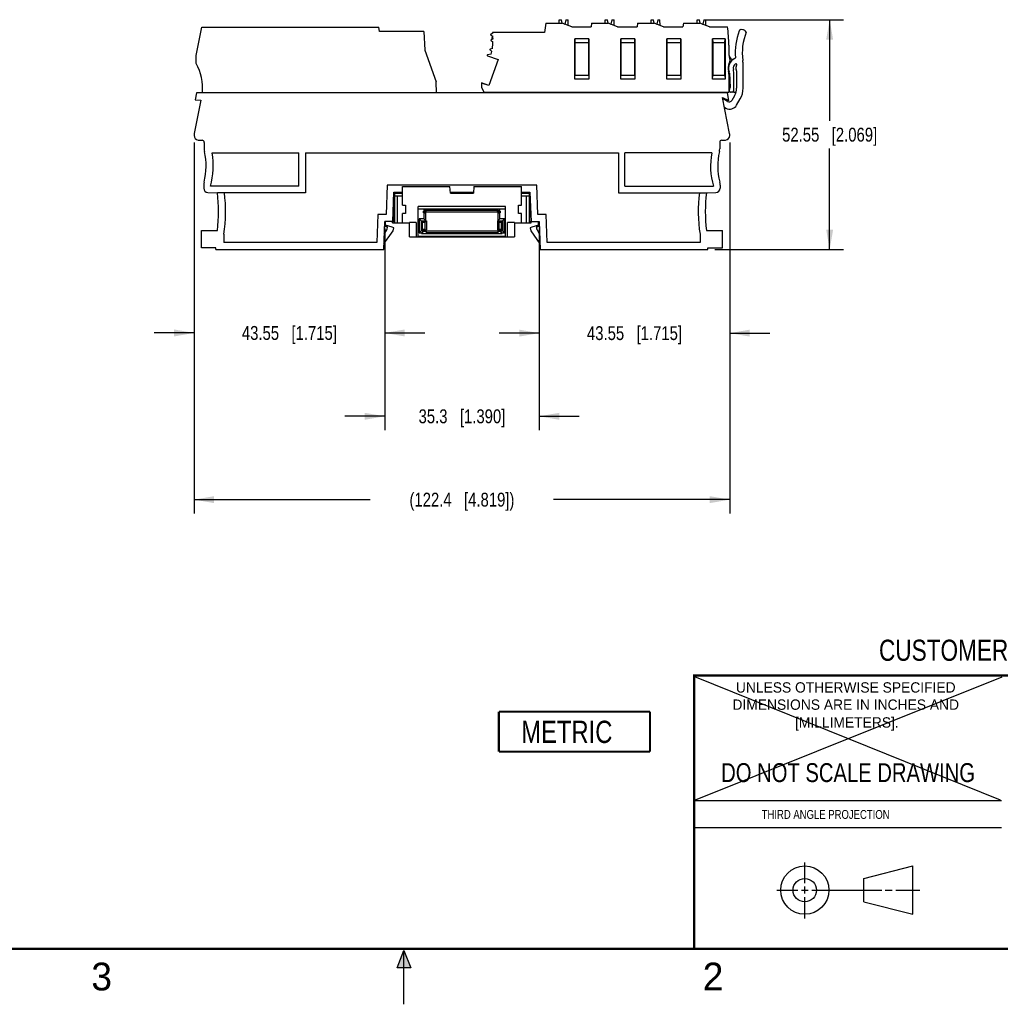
# Model space of a CAD drawing. Header units: inches. Extents: x 0 to 22, y 0 to 17.
# Tile 10 of 23: x 7.5 to 16.4, y 0 to 8.9. Entities that reach past the tile are written whole.
import ezdxf

# ---------------------------------------------------------------- set-up
doc = ezdxf.new("R2010")
doc.units = ezdxf.units.IN
doc.header["$LTSCALE"] = 1.21
doc.header["$MEASUREMENT"] = 0
doc.layers.get('0').update_dxf_attribs({"linetype": 'CONTINUOUS'})
doc.layers.add('DETAIL', color=7, linetype='CONTINUOUS')
doc.layers.add('DIMENSIONS', color=7, linetype='CONTINUOUS')
doc.styles.get("Standard").update_dxf_attribs({"font": 'txt', "width": 0.8})
doc.styles.add('TEXTSTYLE_2', font='txt')
doc.dimstyles.new('DIMSTYLE_1', dxfattribs={"dimtxt": 0.125, "dimasz": 0.18, "dimexe": 0.125, "dimexo": 0.0625, "dimgap": 0.0625, "dimtad": 0, "dimtih": 1, "dimtoh": 1, "dimdsep": 46, "dimtxsty": 'STANDARD', "dimblk": '_FILLED', "dimblk1": '_FILLED', "dimblk2": '_FILLED', "dimcen": 0.09, "dimadec": 0, "dimazin": 0, "dimtp": 0.01, "dimtm": 0.01, "dimtfac": 1, "dimtofl": 0, "dimtmove": 0, "dimatfit": 3, "dimldrblk": '_FILLED', "dimfxl": 1, "dimtolj": 1, "dimarcsym": 0})

# ---------------------------------------------------------------- blocks, each defined once
blk = doc.blocks.new('_FILLED')
at = {"color": 0, "linetype": 'BYBLOCK'}
blk.add_solid([(0, 0), (-1, 0.174), (-1, -0.174)], dxfattribs=at)
blk = doc.blocks.new('*D1')
at = {"layer": 'DIMENSIONS', "color": 2, "linetype": 'CONTINUOUS'}
for p, q in [((13.7199, 8.8601), (14.9545, 8.8601)), ((14.8295, 8.8601), (14.8295, 7.9506)), ((14.8295, 6.7912), (14.8295, 7.7006)), ((13.7967, 6.7912), (14.9545, 6.7912))]:
    blk.add_line(p, q, dxfattribs=at)
at = {"layer": 'DIMENSIONS', "color": 2, "linetype": 'CONTINUOUS', "xscale": 0.18, "yscale": 0.18, "zscale": 0.18}
for p, rotation in [((14.8295, 8.8601), 89.9999999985), ((14.8295, 6.7912), 270)]:
    blk.add_blockref('_FILLED', p, dxfattribs=dict(at, rotation=rotation))
at = {"layer": 'DIMENSIONS', "color": 2, "linetype": 'CONTINUOUS', "insert": (14.8295, 7.8881), "char_height": 0.125, "width": 1.325, "attachment_point": 2, "line_spacing_factor": 0.9}
blk.add_mtext('52.55{\\Ftxt.shx;\\W1.000000;\\H0.125000; }[2.069]', dxfattribs=at)
blk = doc.blocks.new('*D2')
at = {"layer": 'DIMENSIONS', "color": 2, "linetype": 'CONTINUOUS'}
for p, q in [((9.1121, 7.7542), (9.1121, 4.4162)), ((13.931, 7.7542), (13.931, 4.4162)), ((9.1121, 4.5412), (10.6966, 4.5412)), ((13.931, 4.5412), (12.3466, 4.5412))]:
    blk.add_line(p, q, dxfattribs=at)
at = {"layer": 'DIMENSIONS', "color": 2, "linetype": 'CONTINUOUS', "xscale": 0.18, "yscale": 0.18, "zscale": 0.18}
for p, rotation in [((9.1121, 4.5412), 180), ((13.931, 4.5412), 1e-10)]:
    blk.add_blockref('_FILLED', p, dxfattribs=dict(at, rotation=rotation))
at = {"layer": 'DIMENSIONS', "color": 2, "linetype": 'CONTINUOUS', "insert": (11.5216, 4.6037), "char_height": 0.125, "width": 1.525, "attachment_point": 2, "line_spacing_factor": 0.9}
blk.add_mtext('(122.4{\\Ftxt.shx;\\W1.000000;\\H0.125000; }[4.819])', dxfattribs=at)
blk = doc.blocks.new('*D7')
at = {"layer": 'DIMENSIONS', "color": 2, "linetype": 'CONTINUOUS'}
for p, q in [((9.1121, 7.7542), (9.1121, 5.9162)), ((10.8267, 6.9806), (10.8267, 5.9162)), ((9.1121, 6.0412), (8.7521, 6.0412)), ((10.8267, 6.0412), (11.1867, 6.0412))]:
    blk.add_line(p, q, dxfattribs=at)
at = {"layer": 'DIMENSIONS', "color": 2, "linetype": 'CONTINUOUS', "xscale": 0.18, "yscale": 0.18, "zscale": 0.18}
blk.add_blockref('_FILLED', (9.1121, 6.0412), dxfattribs=at)
at = {"layer": 'DIMENSIONS', "color": 2, "linetype": 'CONTINUOUS', "xscale": 0.18, "yscale": 0.18, "zscale": 0.18, "rotation": 180}
blk.add_blockref('_FILLED', (10.8267, 6.0412), dxfattribs=at)
at = {"layer": 'DIMENSIONS', "color": 2, "linetype": 'CONTINUOUS', "insert": (9.9694, 6.1037), "char_height": 0.125, "width": 1.325, "attachment_point": 2, "line_spacing_factor": 0.9}
blk.add_mtext('43.55{\\Ftxt.shx;\\W1.000000;\\H0.125000; }[1.715]', dxfattribs=at)
blk = doc.blocks.new('*D8')
at = {"layer": 'DIMENSIONS', "color": 2, "linetype": 'CONTINUOUS'}
for p, q in [((10.8267, 6.9806), (10.8267, 5.1662)), ((12.2165, 6.9806), (12.2165, 5.1662)), ((10.8267, 5.2912), (10.4667, 5.2912)), ((12.2165, 5.2912), (12.5765, 5.2912))]:
    blk.add_line(p, q, dxfattribs=at)
at = {"layer": 'DIMENSIONS', "color": 2, "linetype": 'CONTINUOUS', "xscale": 0.18, "yscale": 0.18, "zscale": 0.18}
blk.add_blockref('_FILLED', (10.8267, 5.2912), dxfattribs=at)
at = {"layer": 'DIMENSIONS', "color": 2, "linetype": 'CONTINUOUS', "xscale": 0.18, "yscale": 0.18, "zscale": 0.18, "rotation": 180}
blk.add_blockref('_FILLED', (12.2165, 5.2912), dxfattribs=at)
at = {"layer": 'DIMENSIONS', "color": 2, "linetype": 'CONTINUOUS', "insert": (11.5216, 5.3537), "char_height": 0.125, "width": 1.225, "attachment_point": 2, "line_spacing_factor": 0.9}
blk.add_mtext('35.3{\\Ftxt.shx;\\W1.000000;\\H0.125000; }[1.390]', dxfattribs=at)
blk = doc.blocks.new('*D9')
at = {"layer": 'DIMENSIONS', "color": 2, "linetype": 'CONTINUOUS'}
for p, q in [((13.931, 7.7542), (13.931, 5.9147)), ((12.2165, 6.9806), (12.2165, 5.9147)), ((12.2165, 6.0397), (11.8565, 6.0397)), ((13.931, 6.0397), (14.291, 6.0397))]:
    blk.add_line(p, q, dxfattribs=at)
at = {"layer": 'DIMENSIONS', "color": 2, "linetype": 'CONTINUOUS', "xscale": 0.18, "yscale": 0.18, "zscale": 0.18}
blk.add_blockref('_FILLED', (12.2165, 6.0397), dxfattribs=at)
at = {"layer": 'DIMENSIONS', "color": 2, "linetype": 'CONTINUOUS', "xscale": 0.18, "yscale": 0.18, "zscale": 0.18, "rotation": 180}
blk.add_blockref('_FILLED', (13.931, 6.0397), dxfattribs=at)
at = {"layer": 'DIMENSIONS', "color": 2, "linetype": 'CONTINUOUS', "insert": (13.0737, 6.1022), "char_height": 0.125, "width": 1.325, "attachment_point": 2, "line_spacing_factor": 0.9}
blk.add_mtext('43.55{\\Ftxt.shx;\\W1.000000;\\H0.125000; }[1.715]', dxfattribs=at)
blk = doc.blocks.new('METRIC_BL3', base_point=(12.5337, 2.4529))
at = {"layer": 'DETAIL', "color": 7, "linetype": 'CONTINUOUS', "const_width": 0.02}
for points in [[(11.8537, 2.6329), (13.2137, 2.6329)], [(11.8537, 2.6329), (11.8537, 2.2729)], [(13.2137, 2.6329), (13.2137, 2.2729)], [(11.8537, 2.2729), (13.2137, 2.2729)]]:
    blk.add_lwpolyline(points, dxfattribs=at)
at = {"layer": 'DETAIL', "color": 2, "linetype": 'CONTINUOUS', "width": 0.8}
blk.add_text('METRIC', height=0.2, dxfattribs=at).set_placement((12.055, 2.3518))

msp = doc.modelspace()

# ---------------------------------------------------------------- hatches: boundary and pattern name
at = {"linetype": 'CONTINUOUS'}
msp.add_hatch(color=2, dxfattribs=at).paths.add_polyline_path([(10.9375, 0.3287), (11, 0.485), (11.0625, 0.3287)])

# ---------------------------------------------------------------- linework, layer by layer
at = {"color": 7, "linetype": 'CONTINUOUS'}
for p, q in [((12.3973, 8.8286), (12.3976, 8.8601)), ((12.3976, 8.8601), (12.4173, 8.8601)), ((12.4241, 8.828), (12.4173, 8.8601)), ((12.4566, 8.8601), (12.4483, 8.8207)), ((12.4566, 8.8601), (12.4763, 8.8601)), ((12.4768, 8.8088), (12.4763, 8.8601)), ((12.8107, 8.8286), (12.811, 8.8601)), ((12.811, 8.8601), (12.8306, 8.8601)), ((12.8375, 8.828), (12.8306, 8.8601)), ((12.87, 8.8601), (12.8616, 8.8207)), ((12.87, 8.8601), (12.8897, 8.8601)), ((12.8901, 8.8088), (12.8897, 8.8601)), ((13.2241, 8.8286), (13.2243, 8.8601)), ((13.2243, 8.8601), (13.244, 8.8601)), ((13.2508, 8.828), (13.244, 8.8601)), ((13.2834, 8.8601), (13.275, 8.8207)), ((13.2834, 8.8601), (13.3031, 8.8601)), ((13.3035, 8.8088), (13.3031, 8.8601)), ((13.6375, 8.8286), (13.6377, 8.8601)), ((13.6377, 8.8601), (13.6574, 8.8601)), ((13.6642, 8.828), (13.6574, 8.8601)), ((13.6968, 8.8601), (13.6884, 8.8207)), ((13.6968, 8.8601), (13.7165, 8.8601)), ((13.7169, 8.8088), (13.7165, 8.8601)), ((9.1318, 8.537), (9.183, 8.7931)), ((9.183, 8.7931), (10.7746, 8.7931)), ((10.7794, 8.7538), (10.7746, 8.7931)), ((12.2758, 8.8286), (12.2657, 8.7459)), ((12.2758, 8.8286), (12.4225, 8.8286)), ((12.509, 8.7971), (12.4225, 8.8286)), ((12.4441, 8.8207), (12.4483, 8.8207)), ((12.509, 8.7971), (12.683, 8.7971)), ((12.6869, 8.8286), (12.683, 8.7971)), ((12.6869, 8.8286), (12.8359, 8.8286)), ((12.9224, 8.7971), (12.8359, 8.8286)), ((12.8575, 8.8207), (12.8616, 8.8207)), ((12.9224, 8.7971), (13.0964, 8.7971)), ((13.1003, 8.8286), (13.0964, 8.7971)), ((13.1003, 8.8286), (13.2493, 8.8286)), ((13.3358, 8.7971), (13.2493, 8.8286)), ((13.2709, 8.8207), (13.275, 8.8207)), ((13.3358, 8.7971), (13.5098, 8.7971)), ((13.5136, 8.8286), (13.5098, 8.7971)), ((13.5136, 8.8286), (13.6626, 8.8286)), ((13.7492, 8.7971), (13.6626, 8.8286)), ((13.6843, 8.8207), (13.6884, 8.8207)), ((13.7492, 8.7971), (13.9105, 8.7971)), ((11.1776, 8.7538), (10.7794, 8.7538)), ((11.1776, 8.7538), (11.1864, 8.5863)), ((11.8057, 8.7459), (11.7809, 8.7282)), ((11.7815, 8.7214), (11.7999, 8.713)), ((11.801, 8.6882), (11.7834, 8.6782)), ((11.7935, 8.716), (11.7899, 8.6868)), ((11.7899, 8.6868), (11.7987, 8.6868)), ((11.7972, 8.7459), (11.7964, 8.7393)), ((12.2657, 8.7459), (11.7972, 8.7459)), ((12.6639, 8.6868), (12.5368, 8.6868)), ((12.5368, 8.6868), (12.5373, 8.6554)), ((12.5368, 8.3258), (12.5368, 8.6868)), ((12.6633, 8.6554), (12.6639, 8.6868)), ((12.6639, 8.6868), (12.6639, 8.3258)), ((13.0773, 8.6868), (12.9502, 8.6868)), ((12.9502, 8.6868), (12.9507, 8.6554)), ((12.9502, 8.3258), (12.9502, 8.6868)), ((13.0767, 8.6554), (13.0773, 8.6868)), ((13.0773, 8.6868), (13.0773, 8.3258)), ((13.4906, 8.6868), (13.3636, 8.6868)), ((13.3636, 8.6868), (13.3641, 8.6554)), ((13.3636, 8.3258), (13.3636, 8.6868)), ((13.4901, 8.6554), (13.4906, 8.6868)), ((13.4906, 8.6868), (13.4906, 8.3258)), ((13.8883, 8.6868), (13.7769, 8.6868)), ((13.7769, 8.6868), (13.7775, 8.6554)), ((13.7769, 8.3258), (13.7769, 8.6868)), ((13.8877, 8.6554), (13.8883, 8.6868)), ((13.8883, 8.6868), (13.8883, 8.3258)), ((14.0472, 8.7702), (14.0341, 8.7711)), ((14.0795, 8.7483), (14.072, 8.7574)), ((11.7951, 8.6019), (11.776, 8.5952)), ((11.7834, 8.6714), (11.8008, 8.6611)), ((12.5373, 8.6554), (12.6633, 8.6554)), ((12.5373, 8.6554), (12.5373, 8.3585)), ((12.6633, 8.3585), (12.6633, 8.6554)), ((12.9507, 8.6554), (13.0767, 8.6554)), ((12.9507, 8.6554), (12.9507, 8.3585)), ((13.0767, 8.3585), (13.0767, 8.6554)), ((13.3641, 8.6554), (13.4901, 8.6554)), ((13.3641, 8.6554), (13.3641, 8.3585)), ((13.4901, 8.3585), (13.4901, 8.6554)), ((13.7775, 8.6554), (13.8877, 8.6554)), ((13.7775, 8.6554), (13.7775, 8.3585)), ((13.8877, 8.3585), (13.8877, 8.6554)), ((13.9232, 8.6323), (13.9232, 8.5426)), ((9.1318, 8.4664), (9.1318, 8.537)), ((11.1864, 8.5863), (11.2901, 8.3014)), ((11.7516, 8.5358), (11.8474, 8.5009)), ((11.7843, 8.5511), (11.752, 8.5433)), ((11.7748, 8.5884), (11.7902, 8.5753)), ((11.8474, 8.5009), (11.7623, 8.2669)), ((13.9921, 8.459), (13.9921, 8.4469)), ((14.0511, 8.2451), (14.0511, 8.4487)), ((12.5368, 8.3258), (12.5373, 8.3585)), ((12.6633, 8.3585), (12.5373, 8.3585)), ((12.6633, 8.3585), (12.6639, 8.3258)), ((12.9502, 8.3258), (12.9507, 8.3585)), ((13.0767, 8.3585), (12.9507, 8.3585)), ((13.0767, 8.3585), (13.0773, 8.3258)), ((13.3636, 8.3258), (13.3641, 8.3585)), ((13.4901, 8.3585), (13.3641, 8.3585)), ((13.4901, 8.3585), (13.4906, 8.3258)), ((13.7769, 8.3258), (13.7775, 8.3585)), ((13.8877, 8.3585), (13.7775, 8.3585)), ((13.8877, 8.3585), (13.8883, 8.3258)), ((13.9232, 8.3708), (13.9232, 8.2065)), ((13.9277, 8.3779), (13.9333, 8.2491)), ((13.9665, 8.2065), (13.9665, 8.3868)), ((13.9921, 8.3992), (13.9921, 8.2451)), ((11.2927, 8.2026), (11.2901, 8.3014)), ((11.6987, 8.2905), (11.6987, 8.2538)), ((11.7624, 8.2673), (11.6987, 8.2905)), ((11.7623, 8.2669), (11.6987, 8.29)), ((11.6987, 8.2538), (11.7184, 8.2065)), ((12.6639, 8.3258), (12.5368, 8.3258)), ((13.0773, 8.3258), (12.9502, 8.3258)), ((13.4906, 8.3258), (13.3636, 8.3258)), ((13.8883, 8.3258), (13.7769, 8.3258)), ((13.9232, 8.2695), (13.9324, 8.2695)), ((13.9258, 8.2695), (13.9258, 8.2296)), ((9.1342, 8.2026), (9.1212, 8.1379)), ((13.909, 8.2026), (9.1342, 8.2026)), ((11.7499, 8.2034), (11.2927, 8.2034)), ((11.7184, 8.2065), (13.9232, 8.2065)), ((11.8069, 8.2065), (11.8069, 8.2026)), ((11.8136, 8.2026), (11.8138, 8.2046)), ((11.8138, 8.2046), (13.8838, 8.2046)), ((11.8247, 8.2046), (11.8247, 8.2065)), ((12.277, 8.2046), (12.2769, 8.2026)), ((12.321, 8.2026), (12.3209, 8.2046)), ((12.5175, 8.2026), (12.5175, 8.2046)), ((12.6062, 8.2026), (12.6062, 8.2046)), ((12.6456, 8.2026), (12.6456, 8.2046)), ((12.7343, 8.2026), (12.7343, 8.2046)), ((12.9309, 8.2026), (12.9309, 8.2046)), ((13.0196, 8.2026), (13.0196, 8.2046)), ((13.059, 8.2026), (13.059, 8.2046)), ((13.1477, 8.2046), (13.1477, 8.2026)), ((13.3443, 8.2026), (13.3443, 8.2046)), ((13.433, 8.2026), (13.433, 8.2046)), ((13.4724, 8.2026), (13.4724, 8.2046)), ((13.5611, 8.2026), (13.5611, 8.2046)), ((13.7576, 8.2026), (13.7577, 8.2046)), ((13.865, 8.1589), (13.9232, 8.1317)), ((13.9295, 7.836), (13.865, 8.1589)), ((13.8838, 8.2026), (13.8838, 8.2065)), ((13.9232, 8.1317), (13.909, 8.2026)), ((13.9258, 8.2211), (13.9258, 8.2164)), ((13.9665, 8.2085), (13.9337, 8.2085)), ((13.9736, 8.1762), (13.9494, 8.1343)), ((13.9665, 8.2065), (13.9866, 8.2065)), ((9.1736, 8.1361), (9.1137, 7.836)), ((9.1212, 8.1379), (9.1736, 8.1361)), ((13.9118, 8.1242), (13.8718, 8.1473)), ((13.8821, 8.0731), (13.8959, 8.0652)), ((13.9927, 8.0911), (14.0247, 8.1467)), ((9.1121, 7.8205), (9.1121, 7.8167)), ((13.931, 7.8167), (13.931, 7.8205)), ((9.1494, 7.7774), (9.184, 7.7756)), ((9.2027, 7.7559), (9.2027, 7.6993)), ((13.8405, 7.7559), (13.8405, 7.6993)), ((13.8591, 7.7756), (13.8937, 7.7774)), ((9.2742, 7.6613), (10.055, 7.6613)), ((10.055, 7.362), (10.055, 7.6613)), ((10.1141, 7.6613), (10.1141, 7.303)), ((10.1141, 7.6613), (12.9291, 7.6613)), ((12.9291, 7.6613), (12.9291, 7.303)), ((13.769, 7.6613), (12.9881, 7.6613)), ((12.9881, 7.362), (12.9881, 7.6613)), ((9.1987, 7.3705), (9.1987, 7.3453)), ((10.055, 7.362), (9.2593, 7.362)), ((10.8486, 7.3719), (10.8393, 7.1061)), ((12.1946, 7.3719), (10.8486, 7.3719)), ((10.986, 7.1908), (10.986, 7.3581)), ((10.986, 7.3581), (11.4134, 7.3581)), ((11.4185, 7.2991), (11.4134, 7.3581)), ((11.6295, 7.3581), (11.6243, 7.2991)), ((11.6295, 7.3581), (12.0569, 7.3581)), ((12.0569, 7.1908), (12.0569, 7.3581)), ((12.2038, 7.1061), (12.1946, 7.3719)), ((12.9881, 7.362), (13.7839, 7.362)), ((13.8444, 7.3705), (13.8444, 7.3453)), ((9.2367, 7.3059), (9.3213, 7.303)), ((10.1141, 7.303), (9.3213, 7.303)), ((10.9002, 7.0431), (10.9094, 7.3089)), ((10.9091, 7.2991), (10.986, 7.2991)), ((10.9094, 7.3089), (10.986, 7.3089)), ((10.9142, 7.2492), (10.9142, 7.2991)), ((10.916, 7.2991), (10.916, 7.0333)), ((10.916, 7.2754), (10.986, 7.2754)), ((10.9427, 7.0333), (10.9427, 7.2754)), ((10.9776, 7.3089), (10.9772, 7.2991)), ((11.4177, 7.3089), (11.6252, 7.3089)), ((11.4185, 7.2991), (11.6243, 7.2991)), ((12.0569, 7.3089), (12.1337, 7.3089)), ((12.0569, 7.2991), (12.1341, 7.2991)), ((12.0569, 7.2754), (12.1268, 7.2754)), ((12.0659, 7.2991), (12.0656, 7.3089)), ((12.1002, 7.2754), (12.1002, 7.0333)), ((12.1268, 7.299), (12.1268, 7.0333)), ((12.1286, 7.2492), (12.1286, 7.2991)), ((12.1337, 7.3089), (12.143, 7.0431)), ((12.9291, 7.303), (13.722, 7.303)), ((13.722, 7.303), (13.8064, 7.3059)), ((10.9074, 7.2492), (10.9142, 7.2492)), ((10.9109, 7.0333), (10.9109, 7.2492)), ((10.986, 7.1908), (11.0135, 7.1908)), ((11.0135, 7.1908), (11.0135, 7.116)), ((11.9141, 7.1786), (11.1287, 7.1786)), ((11.1287, 6.9128), (11.1287, 7.1786)), ((11.9141, 6.9128), (11.9141, 7.1786)), ((12.0293, 7.1908), (12.0569, 7.1908)), ((12.0293, 7.116), (12.0293, 7.1908)), ((12.1358, 7.2492), (12.1286, 7.2492)), ((12.132, 7.0333), (12.132, 7.2492)), ((10.7639, 7.1061), (10.7551, 6.8542)), ((10.8393, 7.1061), (10.7639, 7.1061)), ((11.0135, 7.116), (10.986, 7.116)), ((10.986, 7.0333), (10.986, 7.116)), ((11.1287, 7.1589), (11.9141, 7.1589)), ((11.1769, 7.1372), (11.1986, 7.1372)), ((11.1769, 7.1215), (11.1769, 7.1372)), ((11.1769, 7.1215), (11.1976, 7.1215)), ((11.1976, 7.1372), (11.1793, 7.1555)), ((11.8635, 7.1555), (11.1793, 7.1555)), ((11.1793, 7.1555), (11.1793, 7.1372)), ((11.1793, 7.1215), (11.1793, 7.0679)), ((11.1824, 7.1372), (11.1824, 7.1313)), ((11.1824, 7.1313), (11.8605, 7.1313)), ((11.1976, 7.0496), (11.1976, 7.1215)), ((11.1986, 7.1542), (11.8399, 7.1542)), ((11.1986, 7.1313), (11.1986, 7.1542)), ((11.1986, 7.1528), (11.8399, 7.1528)), ((11.1986, 7.1471), (11.8399, 7.1471)), ((11.8399, 7.1542), (11.8399, 7.1313)), ((11.8399, 7.1372), (11.8659, 7.1372)), ((11.8635, 7.1555), (11.8452, 7.1372)), ((11.8452, 7.1215), (11.8659, 7.1215)), ((11.8452, 7.1215), (11.8452, 7.0496)), ((11.8605, 7.1313), (11.8605, 7.1372)), ((11.8635, 7.1372), (11.8635, 7.1555)), ((11.8635, 7.0679), (11.8635, 7.1215)), ((11.8659, 7.1372), (11.8659, 7.1215)), ((12.0568, 7.116), (12.0293, 7.116)), ((12.0568, 7.0333), (12.0568, 7.116)), ((12.2793, 7.1061), (12.2038, 7.1061)), ((12.2881, 6.8542), (12.2793, 7.1061)), ((10.8179, 6.7912), (10.8267, 7.0431)), ((10.9109, 7.0431), (10.8267, 7.0431)), ((10.8324, 6.9959), (10.8324, 7.0431)), ((10.8942, 6.9937), (10.8324, 7.0102)), ((10.8981, 7.0333), (10.8981, 7.0431)), ((10.8981, 7.0333), (11.0497, 7.0333)), ((11.1111, 7.0353), (11.0497, 7.0353)), ((11.0497, 6.9054), (11.0497, 7.0353)), ((11.1111, 7.0353), (11.1111, 6.9054)), ((11.1793, 7.0679), (11.138, 7.0679)), ((11.1681, 7.0378), (11.138, 7.0679)), ((11.138, 7.0679), (11.138, 6.9428)), ((11.1563, 7.0496), (11.2015, 7.0496)), ((11.1563, 6.9611), (11.1563, 7.0496)), ((11.1681, 7.0378), (11.1897, 7.0378)), ((11.1681, 6.9729), (11.1681, 7.0378)), ((11.1976, 7.0496), (11.1793, 7.0679)), ((11.1897, 7.0378), (11.2015, 7.0496)), ((11.1897, 6.9729), (11.1897, 7.0378)), ((11.2015, 7.0496), (11.2015, 6.9699)), ((11.8413, 7.0496), (11.8866, 7.0496)), ((11.8413, 7.0496), (11.8531, 7.0378)), ((11.8413, 7.0496), (11.8413, 6.9699)), ((11.8635, 7.0679), (11.8452, 7.0496)), ((11.8531, 7.0378), (11.8748, 7.0378)), ((11.8531, 7.0378), (11.8531, 6.9729)), ((11.9049, 7.0679), (11.8635, 7.0679)), ((11.8748, 7.0378), (11.9049, 7.0679)), ((11.8748, 7.0378), (11.8748, 6.9729)), ((11.8866, 7.0496), (11.8866, 6.9611)), ((11.9049, 6.9428), (11.9049, 7.0679)), ((11.9931, 7.0353), (11.9317, 7.0353)), ((11.9317, 6.9054), (11.9317, 7.0353)), ((11.9931, 7.0353), (11.9931, 6.9054)), ((11.9931, 7.0333), (12.1447, 7.0333)), ((12.132, 7.0431), (12.2165, 7.0431)), ((12.1447, 7.0333), (12.1447, 7.0431)), ((12.2104, 7.0101), (12.1489, 6.9937)), ((12.2104, 6.9959), (12.2104, 7.0431)), ((12.2165, 7.0431), (12.2253, 6.7912)), ((9.1791, 6.8069), (9.1791, 6.9644)), ((9.1791, 6.9644), (9.3212, 6.9644)), ((9.3799, 6.9302), (9.3799, 6.8542)), ((10.8197, 6.844), (10.9016, 6.9609)), ((10.8227, 6.9298), (10.8455, 6.9703)), ((10.8522, 6.9959), (10.8324, 6.9959)), ((10.8518, 6.9897), (10.8522, 6.9959)), ((10.9074, 6.9861), (10.8942, 6.9937)), ((10.9016, 6.9609), (10.9074, 6.9861)), ((11.1287, 6.9128), (11.9141, 6.9128)), ((11.1681, 6.9729), (11.138, 6.9428)), ((11.138, 6.9428), (11.1586, 6.9428)), ((11.1828, 6.9611), (11.1563, 6.9611)), ((11.1769, 6.9611), (11.1586, 6.9428)), ((11.1769, 6.9542), (11.1586, 6.9359)), ((11.1586, 6.9428), (11.1586, 6.9359)), ((11.1586, 6.9359), (11.8842, 6.9359)), ((11.1897, 6.9729), (11.1681, 6.9729)), ((11.1769, 6.9542), (11.1769, 6.9611)), ((11.2029, 6.9542), (11.1769, 6.9542)), ((11.1828, 6.9699), (11.2015, 6.9699)), ((11.1828, 6.9542), (11.1828, 6.9699)), ((11.1828, 6.9601), (11.86, 6.9601)), ((11.1927, 6.9699), (11.1897, 6.9729)), ((11.2029, 6.9372), (11.2029, 6.9601)), ((11.2029, 6.9443), (11.8443, 6.9443)), ((11.8443, 6.9386), (11.2029, 6.9386)), ((11.8443, 6.9372), (11.2029, 6.9372)), ((11.8413, 6.9699), (11.86, 6.9699)), ((11.8443, 6.9601), (11.8443, 6.9372)), ((11.8659, 6.9542), (11.8443, 6.9542)), ((11.8531, 6.9729), (11.8502, 6.9699)), ((11.8748, 6.9729), (11.8531, 6.9729)), ((11.86, 6.9542), (11.86, 6.9699)), ((11.8866, 6.9611), (11.86, 6.9611)), ((11.8842, 6.9428), (11.8659, 6.9611)), ((11.8659, 6.9611), (11.8659, 6.9542)), ((11.8842, 6.9359), (11.8659, 6.9542)), ((11.8748, 6.9729), (11.9049, 6.9428)), ((11.8842, 6.9428), (11.9049, 6.9428)), ((11.8842, 6.9359), (11.8842, 6.9428)), ((12.1489, 6.9937), (12.1358, 6.9861)), ((12.1358, 6.9861), (12.1416, 6.9609)), ((12.1416, 6.9609), (12.2234, 6.844)), ((12.2104, 6.9959), (12.1907, 6.9959)), ((12.1907, 6.9959), (12.191, 6.9897)), ((12.1973, 6.9703), (12.2204, 6.9292)), ((13.6633, 6.9302), (13.6633, 6.8542)), ((13.722, 6.9644), (13.8641, 6.9644)), ((13.8641, 6.8069), (13.8641, 6.9644)), ((10.7551, 6.8542), (9.3799, 6.8542)), ((10.8208, 6.8739), (10.8406, 6.8739)), ((11.0497, 6.9054), (11.9931, 6.9054)), ((12.2025, 6.8739), (12.2224, 6.8739)), ((13.6633, 6.8542), (12.2881, 6.8542)), ((9.309, 6.8069), (9.1791, 6.8069)), ((9.309, 6.7912), (9.309, 6.8069)), ((9.309, 6.7912), (10.8179, 6.7912)), ((12.2253, 6.7912), (13.7342, 6.7912)), ((13.7342, 6.8069), (13.8641, 6.8069)), ((13.7342, 6.7912), (13.7342, 6.8069)), ((15.1374, 1.132), (15.5769, 1.2447)), ((15.5769, 0.8105), (15.5769, 1.2447)), ((15.1374, 0.9219), (15.1374, 1.132)), ((15.1374, 0.9219), (15.5769, 0.8105))]:
    msp.add_line(p, q, dxfattribs=at)
at = {"color": 2, "linetype": 'CONTINUOUS'}
for p, q in [((13.61, 1.835), (16.375, 1.835)), ((16.375, 1.5888), (13.61, 1.5888)), ((14.6059, 1.0901), (14.6059, 1.2769)), ((14.3557, 1.0276), (14.5434, 1.0276)), ((14.5747, 1.0276), (14.6372, 1.0276)), ((14.6059, 0.9964), (14.6059, 1.0589)), ((14.6684, 1.0276), (15.2987, 1.0276)), ((15.3299, 1.0276), (15.3924, 1.0276)), ((15.4237, 1.0276), (15.6394, 1.0276)), ((14.6059, 0.7723), (14.6059, 0.9651)), ((10.9375, 0.3287), (11, 0.485)), ((11, 0.485), (11.0625, 0.3287)), ((11, 0), (11, 0.485)), ((11.0625, 0.3287), (10.9375, 0.3287))]:
    msp.add_line(p, q, dxfattribs=at)
at = {"color": 7, "linetype": 'CONTINUOUS', "const_width": 0.02}
for points in [[(13.6, 2.9595), (21.5, 2.96)], [(13.61, 0.5), (13.61, 2.96)], [(0.5, 0.5), (21.5, 0.5)]]:
    msp.add_lwpolyline(points, dxfattribs=at)
at = {"color": 7, "linetype": 'CONTINUOUS'}
for centre, radius in [((14.6059, 1.0276), 0.2171), ((14.6054, 1.0269), 0.105)]:
    msp.add_circle(centre, radius, dxfattribs=at)
for centre, radius, start, end in [((12.4131, 8.5989), 1.5104, 1.26385, 7.53822), ((11.7832, 8.725), 0.00394, 125.5, 245.5), ((11.305, 8.679), 0.4961, 1.06311, 3.93689), ((14.5392, 8.562), 0.5591, 159.2921, 184.50711), ((14.0329, 8.7534), 0.0177, 86, 159.2921), ((14.5392, 8.562), 0.5591, 158.83158, 159.18997), ((14.0289, 8.7596), 0.0118, 86, 158.83158), ((14.5392, 8.562), 0.4961, 157.93689, 188.03252), ((14.0447, 8.7348), 0.0354, 39.5, 86), ((11.7773, 8.5914), 0.00394, 109.5, 229.5), ((11.7853, 8.6748), 0.00394, 119.5, 239.5), ((11.305, 8.679), 0.4961, 351.06311, 357.93689), ((11.7529, 8.5395), 0.00394, 103.5, 250), ((11.305, 8.679), 0.4961, 345.06311, 347.93689), ((14.0137, 8.4231), 0.0945, 112.80088, 200.51159), ((13.9625, 8.5426), 0.0394, 180, 206.03691), ((13.8706, 8.4976), 0.063, 332.4814, 26.03691), ((13.9632, 8.5412), 0.0394, 205.1665, 267.57205), ((13.974, 8.5174), 0.00787, 292.80088, 4.50711), ((8.7254, 8.2453), 0.4627, 354.70812, 28.54645), ((14.0137, 8.4231), 0.0984, 152.4814, 197.14621), ((14.0137, 8.4231), 0.0512, 127.49525, 192.3808), ((13.9862, 8.459), 0.00591, 0, 127.49525), ((14.0137, 8.4231), 0.0276, 152.20423, 207.79577), ((13.9684, 8.4469), 0.0236, 332.20423, 360), ((13.7362, 8.4487), 0.315, 0, 8.03252), ((13.8444, 8.3708), 0.0787, 0, 17.14621), ((13.8883, 8.3762), 0.0394, 2.5, 20.51159), ((13.8484, 8.3868), 0.1181, 0, 12.3808), ((13.9684, 8.3992), 0.0236, 0, 27.79577), ((13.9389, 8.2656), 0.0157, 165.46311, 180), ((13.9136, 8.2482), 0.0197, 320.8269, 2.5), ((13.8543, 8.2451), 0.1378, 330, 360), ((13.8543, 8.2451), 0.1969, 330, 360), ((13.9419, 8.2252), 0.0167, 140.8269, 270), ((13.9337, 8.2164), 0.00787, 180, 270), ((13.9497, 8.2252), 0.0167, 270, 360), ((13.9586, 8.2164), 0.00787, 270, 360), ((13.8639, 8.1336), 0.0157, 60, 78.92748), ((13.9313, 8.1266), 0.0709, 240, 330), ((13.9255, 8.1481), 0.0276, 240, 330), ((9.1909, 7.8205), 0.0787, 168.7, 180), ((9.1515, 7.8167), 0.0394, 180, 267), ((13.8917, 7.8167), 0.0394, 273, 360), ((13.8523, 7.8205), 0.0787, 0, 11.3), ((9.183, 7.7559), 0.0197, 0, 87), ((13.8602, 7.7559), 0.0197, 93, 180), ((8.6275, 7.5431), 0.5925, 345.93727, 12.69064), ((9.3208, 7.6993), 0.1181, 180, 192.69064), ((8.6354, 7.5431), 0.6496, 343.81213, 10.47568), ((14.4078, 7.5431), 0.6496, 169.52432, 196.18787), ((14.4156, 7.5431), 0.5925, 167.30936, 194.06273), ((13.7224, 7.6993), 0.1181, 347.30936, 360), ((9.3169, 7.3705), 0.1181, 165.93727, 180), ((13.7263, 7.3705), 0.1181, 0, 14.06273), ((9.2381, 7.3453), 0.0394, 180, 268), ((8.0728, 7.1337), 1.2598, 352.27752, 7.72248), ((8.0728, 7.1337), 1.3228, 351.15027, 7.35266), ((14.9704, 7.1337), 1.3228, 172.64734, 188.84973), ((14.9704, 7.1337), 1.2598, 172.27752, 187.72248), ((13.805, 7.3453), 0.0394, 272, 360), ((10.8125, 6.9917), 0.0394, 327, 357), ((12.2303, 6.9917), 0.0394, 183, 213)]:
    msp.add_arc(centre, radius, start, end, dxfattribs=at)
at = {"layer": 'DETAIL', "color": 7, "linetype": 'CONTINUOUS'}
for p, q in [((16.3786, 2.9441), (13.6049, 1.8298)), ((13.6145, 2.9489), (16.3641, 1.8394))]:
    msp.add_line(p, q, dxfattribs=at)

# ---------------------------------------------------------------- block references
at = {"layer": 'DETAIL', "color": 2, "linetype": 'CONTINUOUS'}
msp.add_blockref('METRIC_BL3', (12.5337, 2.4529), dxfattribs=at)

# ---------------------------------------------------------------- texts
at = {"color": 7, "linetype": 'CONTINUOUS', "attachment_point": 2, "line_spacing_factor": 0.9}
for s, insert, char_height, width in [('CUSTOMER DRAWING', (16.3742, 3.2811), 0.19, 2.432), ('DO NOT SCALE DRAWING', (14.9953, 2.1698), 0.17, 2.72)]:
    msp.add_mtext(s, dxfattribs=dict(at, insert=insert, char_height=char_height, width=width))
at = {"color": 2, "linetype": 'CONTINUOUS', "line_spacing_factor": 0.9, "style": 'TEXTSTYLE_2'}
for s, insert, char_height, width, attachment_point in [('UNLESS OTHERWISE SPECIFIED', (14.9742, 2.8979), 0.093, 2.418, 2), ('DIMENSIONS ARE IN INCHES AND', (14.9742, 2.7431), 0.093, 2.604, 2), ('[MILLIMETERS].', (14.9844, 2.5829), 0.093, 1.302, 2), ('3', (8.1875, 0.375), 0.25, 0.25, 1), ('2', (13.6875, 0.375), 0.25, 0.25, 1)]:
    msp.add_mtext(s, dxfattribs=dict(at, insert=insert, char_height=char_height, width=width, attachment_point=attachment_point))
at = {"color": 2, "linetype": 'CONTINUOUS', "insert": (14.2178, 1.7486), "char_height": 0.08, "width": 1.408, "attachment_point": 1, "line_spacing_factor": 0.9}
msp.add_mtext('THIRD ANGLE PROJECTION', dxfattribs=at)

# ---------------------------------------------------------------- dimensions: what is measured, and where the dimension line sits
at = {"layer": 'DIMENSIONS', "color": 2, "linetype": 'CONTINUOUS'}
for base, p1, p2, angle, picture, middle in [((14.8295, 8.8601), (13.7342, 6.7912), (13.6574, 8.8601), 90, '*D1', (14.8295, 7.8256)), ((12.2165, 6.0397), (13.931, 7.8167), (12.2165, 7.0431), 180, '*D9', (13.0737, 6.0397))]:
    dim = msp.add_linear_dim(base=base, p1=p1, p2=p2, angle=angle, dimstyle='DIMSTYLE_1', dxfattribs=at)
    dim.commit()
    dim.dimension.update_dxf_attribs({"geometry": picture, "text_midpoint": middle, "dimtype": 160})
for base, p1, p2, picture, middle in [((10.8267, 6.0412), (9.1121, 7.8167), (10.8267, 7.0431), '*D7', (9.9694, 6.0412)), ((12.2165, 5.2912), (10.8267, 7.0431), (12.2165, 7.0431), '*D8', (11.5216, 5.2912))]:
    dim = msp.add_linear_dim(base=base, p1=p1, p2=p2, dimstyle='DIMSTYLE_1', dxfattribs=at)
    dim.commit()
    dim.dimension.update_dxf_attribs({"geometry": picture, "text_midpoint": middle, "dimtype": 160})
dim = msp.add_linear_dim(base=(13.931, 4.5412), p1=(9.1121, 7.8167), p2=(13.931, 7.8167), text='(<>)', dimstyle='DIMSTYLE_1', dxfattribs=at)
dim.commit()
dim.dimension.update_dxf_attribs({"geometry": '*D2', "text_midpoint": (11.5216, 4.5412), "dimtype": 160})

doc.saveas('drawing.dxf')
